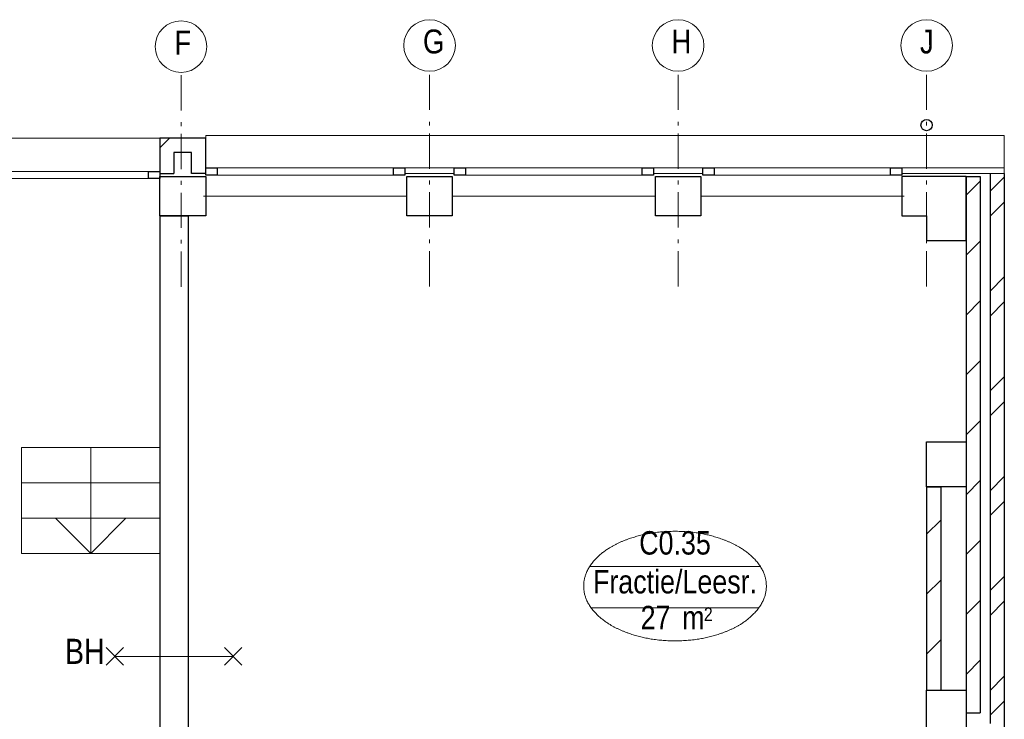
# Model space of a CAD drawing. Header units: millimetres. Extents: x 18442 to 242186, y -49554 to 63508.
# Tile 61 of 175: x 169703 to 176676, y 30325 to 35282. Entities that reach past the tile are written whole.
import ezdxf
from ezdxf.enums import TextEntityAlignment as Align

# ---------------------------------------------------------------- set-up
doc = ezdxf.new("R2010")
doc.units = ezdxf.units.MM
doc.header["$LTSCALE"] = 400
doc.header["$PDMODE"] = 1
doc.header["$PDSIZE"] = 15
doc.linetypes.add('STYLE_06', pattern=[1.041641, 0.625, -0.208282, 0.069427, -0.138931])
for name, color, linetype, lineweight in [('BA-Brandveiligheid', 7, 'Continuous', 15), ('Buitenkozijnen', 140, 'Continuous', 15), ('mat-baksteen', 5, 'Continuous', 25), ('mat-beton (ihwg)', 5, 'Continuous', 25), ('mat-kalkzandsteen', 5, 'Continuous', 25), ('None', 7, 'Continuous', 9), ('Ruimtenummers', 92, 'Continuous', 25), ('Tekst', 140, 'Continuous', 15)]:
    doc.layers.add(name, color=color, linetype=linetype, lineweight=lineweight)
doc.styles.add('Arial Narrow', font='ARIALN.TTF', dxfattribs={"height": 211.666667})

# ---------------------------------------------------------------- blocks, each defined once
blk = doc.blocks.new('Kolom hoek 330x330')
at = {"layer": 'mat-beton (ihwg)', "lineweight": 25, "flags": 128}
blk.add_lwpolyline([(-175, 0), (0, 0), (0, -175), (280, -175), (280, 280), (-175, 280)], close=True, dxfattribs=at)
blk = doc.blocks.new('*X1005')
at = {"layer": 'None', "lineweight": 9}
blk.add_line((-8665, 40656.1), (-8631.1, 40690), dxfattribs=at)
blk = doc.blocks.new('*X1006')
at = {"layer": 'None', "lineweight": 9}
blk.add_line((-8698.9, 40622.1), (-8665, 40656.1), dxfattribs=at)
blk = doc.blocks.new('*X1007')
at = {"layer": 'None', "lineweight": 9}
for p, q in [((-2988.9, 40286), (-2888.9, 40386)), ((-2988.9, 39861.7), (-2888.9, 39961.7)), ((-2988.9, 39437.5), (-2888.9, 39537.5)), ((-2988.9, 39013.2), (-2888.9, 39113.2)), ((-2988.9, 38588.9), (-2888.9, 38688.9)), ((-2988.9, 38164.7), (-2888.9, 38264.7)), ((-2988.9, 37740.4), (-2888.9, 37840.4)), ((-2988.9, 37316.1), (-2888.9, 37416.1)), ((-2988.9, 36891.9), (-2888.9, 36991.9))]:
    blk.add_line(p, q, dxfattribs=at)
blk = doc.blocks.new('*X1008')
at = {"layer": 'None', "lineweight": 9}
for p, q in [((-2818.9, 40314.6), (-2718.9, 40414.6)), ((-2818.9, 40138.2), (-2718.9, 40238.2)), ((-2818.9, 39607.5), (-2718.9, 39707.5)), ((-2818.9, 39431.1), (-2718.9, 39531.1)), ((-2818.9, 38900.4), (-2718.9, 39000.4)), ((-2818.9, 38724), (-2718.9, 38824)), ((-2818.9, 38193.3), (-2718.9, 38293.3)), ((-2818.9, 38016.9), (-2718.9, 38116.9)), ((-2818.9, 37486.1), (-2718.9, 37586.1)), ((-2818.9, 37309.8), (-2718.9, 37409.8)), ((-2818.9, 36779), (-2718.9, 36879)), ((-2818.9, 36602.7), (-2718.9, 36702.7))]:
    blk.add_line(p, q, dxfattribs=at)
blk = doc.blocks.new('Gevelpui best 1410 (2D)')
at = {"layer": 'Buitenkozijnen', "lineweight": 15}
for p, q in [((-260, 0), (-260, -1410)), ((-260, 0), (-210, 0)), ((-210, 0), (-210, -1410)), ((-260, -1410), (-210, -1410))]:
    blk.add_line(p, q, dxfattribs=at)
at = {"layer": 'Buitenkozijnen', "color": 92, "lineweight": 25}
for points in [[(-260, 0), (-210, 0), (-210, -80), (-260, -80)], [(-260, -1330), (-210, -1330), (-210, -1410), (-260, -1410)]]:
    blk.add_lwpolyline(points, close=True, dxfattribs=at)
at = {"layer": 'None', "color": 43, "linetype": 'Continuous', "lineweight": 9}
blk.add_line((-410, 15), (-410, -1425), dxfattribs=at)
blk = doc.blocks.new('*U1047')
at = {"layer": 'Buitenkozijnen', "lineweight": 15}
for p, q in [((0, 25), (1985, 25)), ((0, -25), (0, 25)), ((1985, -25), (1985, 25)), ((0, -25), (1985, -25))]:
    blk.add_line(p, q, dxfattribs=at)
blk = doc.blocks.new('Gevelpui best 1985')
at = {"layer": 'Buitenkozijnen', "color": 43, "lineweight": 9}
blk.add_line((0, 259.8), (1985, 259.8), dxfattribs=at)
at = {"layer": 'Buitenkozijnen', "color": 92, "lineweight": 25}
for points in [[(0, -25), (0, 25), (80, 25), (80, -25)], [(1905, -25), (1905, 25), (1985, 25), (1985, -25)]]:
    blk.add_lwpolyline(points, close=True, dxfattribs=at)
at = {"layer": 'Buitenkozijnen'}
blk.add_blockref('*U1047', (0, 0), dxfattribs=at)
blk = doc.blocks.new('HWA')
at = {"layer": 'None', "color": 92, "linetype": 'Continuous', "lineweight": 25}
blk.add_circle((0, -74), 40, dxfattribs=at)
blk = doc.blocks.new('0BH  X')
at = {"layer": 'BA-Brandveiligheid', "color": 7, "linetype": 'Continuous', "lineweight": 15}
for p, q in [((-480.2, 61.7), (-356.7, -61.7)), ((-480.2, -61.7), (-356.7, 61.7)), ((-418.5, 0), (418.5, 0)), ((480.2, 61.7), (356.7, -61.7)), ((480.2, -61.7), (356.7, 61.7))]:
    blk.add_line(p, q, dxfattribs=at)
at = {"layer": 'BA-Brandveiligheid', "color": 43, "insert": (-772.8, 124.2), "char_height": 177.8, "attachment_point": 1, "style": 'Arial Narrow'}
blk.add_mtext('BH', dxfattribs=at)
blk = doc.blocks.new('*X1201')
at = {"layer": 'None', "lineweight": 9}
for p, q in [((-3268.9, 37884.7), (-3168.9, 37984.7)), ((-3268.9, 37460.4), (-3168.9, 37560.4)), ((-3268.9, 37036.1), (-3168.9, 37136.1))]:
    blk.add_line(p, q, dxfattribs=at)
blk = doc.blocks.new('Kolom 280x320')
at = {"layer": 'mat-beton (ihwg)', "lineweight": 25}
blk.add_lwpolyline([(-300, 160), (-20, 160), (-20, -160), (-300, -160)], close=True, dxfattribs=at)
at = {"layer": 'None', "color": 92, "linetype": 'Continuous', "lineweight": 5}
blk.add_point((0, 0), dxfattribs=at)
blk = doc.blocks.new('Ruimtenummer UV 50')
at = {"layer": 'Ruimtenummers', "color": 8, "lineweight": 5}
for p, q in [((602.2, 156.5), (-602.3, 156.5)), ((594.7, -137.5), (-594.8, -137.5))]:
    blk.add_line(p, q, dxfattribs=at)
blk.add_open_spline([(-323.4, 353.8), (-173.3, 405.8), (173.3, 405.8), (323.4, 353.8), (473.5, 301.8), (560.1, 211.8), (646.8, 121.7), (646.8, 17.7), (646.8, -86.3), (560.1, -176.3), (473.5, -266.4), (323.4, -318.4), (173.3, -370.4), (-173.3, -370.4), (-323.4, -318.4), (-473.5, -266.4), (-560.2, -176.3), (-646.8, -86.3), (-646.8, 17.7), (-646.8, 121.7), (-560.2, 211.8), (-473.5, 301.8), (-323.4, 353.8)], degree=2, knots=[0, 0, 0, 0.09962, 0.19924, 0.19924, 0.283607, 0.283607, 0.349619, 0.349619, 0.415638, 0.415638, 0.5, 0.5, 0.59962, 0.69924, 0.69924, 0.783607, 0.783607, 0.849619, 0.849619, 0.915638, 0.915638, 1, 1, 1], dxfattribs=at)
at = {"layer": 'Ruimtenummers', "attachment_point": 2, "style": 'Arial Narrow'}
for s, insert, char_height in [(' 2', (220.1, -132.8), 96.8), (' m', (103.6, -122.2), 165.95)]:
    blk.add_mtext(s, dxfattribs=dict(at, insert=insert, char_height=char_height))
at = {"layer": 'Ruimtenummers', "style": 'Arial Narrow'}
for tag, p in [('Nummer', (0, 406.9)), ('Naam', (0, 131.7)), ('Oppervlak', (-137.9, -122.2))]:
    blk.add_attdef(tag, text='', height=165.9, dxfattribs=at).set_placement(p, align=Align.TOP_CENTER)

msp = doc.modelspace()

# ---------------------------------------------------------------- linework, layer by layer
at = {"layer": 'Buitenkozijnen', "color": 43, "lineweight": 9, "flags": 128}
msp.add_lwpolyline([(171020.7849, 34441.61885), (171020.7849, 34461.61885), (176675.7849, 34461.61885), (176675.7849, 34231.65948)], dxfattribs=at)
at = {"layer": 'Buitenkozijnen', "lineweight": 15}
for points in [[(172430.7849, 34191.61885), (172430.7849, 34231.65948), (172780.7849, 34231.65948), (172780.7849, 34191.61885)], [(174190.7849, 34191.61885), (174190.7849, 34231.65948), (174540.7849, 34231.65948), (174540.7849, 34191.61885)], [(175950.7849, 34191.61885), (175950.7849, 34231.65948), (176675.7849, 34231.65948), (176675.7849, 34191.61885)]]:
    msp.add_lwpolyline(points, close=True, dxfattribs=at)
at = {"layer": 'mat-baksteen', "lineweight": 25}
for p, q in [((171020.7849, 34441.61885), (170695.7849, 34441.61885)), ((170695.7849, 34441.61885), (170695.7849, 34191.61885)), ((171020.7849, 34191.61885), (171020.7849, 34441.61885)), ((170920.7849, 34341.61885), (170795.7849, 34341.61885)), ((170795.7849, 34341.61885), (170795.7849, 34191.61885)), ((170920.7849, 34191.61885), (170920.7849, 34341.61885)), ((170695.7849, 34191.61885), (170795.7849, 34191.61885)), ((171020.7849, 34191.61885), (170920.7849, 34191.61885)), ((176575.7849, 34191.61885), (176575.7849, 30296.61885)), ((176675.7849, 34191.61885), (176675.7849, 30196.61885))]:
    msp.add_line(p, q, dxfattribs=at)
at = {"layer": 'mat-beton (ihwg)', "lineweight": 25}
for p, q in [((170695.7849, 33891.61885), (170695.7849, 28451.61885)), ((170695.7849, 33891.61885), (170895.7849, 33891.61885)), ((170895.7849, 33891.61885), (170895.7849, 28451.61885))]:
    msp.add_line(p, q, dxfattribs=at)
at = {"layer": 'mat-beton (ihwg)', "color": 92, "lineweight": 25}
msp.add_lwpolyline([(170695.7849, 33891.61885), (170695.7849, 34171.61885), (171020.7849, 34171.61885), (171020.7849, 33891.61885)], close=True, dxfattribs=at)
at = {"layer": 'mat-kalkzandsteen', "lineweight": 25}
for p, q in [((176405.7849, 34171.61885), (176405.7849, 30371.61885)), ((176405.7849, 34171.61885), (176505.7849, 34171.61885)), ((176505.7849, 34171.61885), (176505.7849, 30371.61885)), ((176125.7849, 31971.61885), (176125.7849, 30531.61885)), ((176125.7849, 31971.61885), (176225.7849, 31971.61885)), ((176225.7849, 31971.61885), (176225.7849, 30531.61885)), ((176125.7849, 30531.61885), (176225.7849, 30531.61885)), ((176405.7849, 30371.61885), (176505.7849, 30371.61885))]:
    msp.add_line(p, q, dxfattribs=at)
at = {"layer": 'None', "color": 7, "linetype": 'STYLE_06', "lineweight": 9}
for p, q in [((170845.7849, 34889.64231), (170845.7849, 33389.64231)), ((172605.69501, 34892.36156), (172605.69501, 33392.36156)), ((174365.69501, 34892.36156), (174365.69501, 33392.36156)), ((176125.69501, 34892.36156), (176125.69501, 33392.36156))]:
    msp.add_line(p, q, dxfattribs=at)
at = {"layer": 'None', "color": 43, "linetype": 'Continuous', "lineweight": 9}
for q in [(170205.7849, 32250.48735), (169955.7849, 31750.48735), (170455.7849, 31750.48735)]:
    msp.add_line((170205.7849, 31500.48735), q, dxfattribs=at)
for points in [[(169715.7849, 32250.48735), (170695.7849, 32250.48735), (170695.7849, 32000.48735), (169715.7849, 32000.48735)], [(169715.7849, 32000.48735), (170695.7849, 32000.48735), (170695.7849, 31750.48735), (169715.7849, 31750.48735)], [(169715.7849, 31750.48735), (170695.7849, 31750.48735), (170695.7849, 31500.48735), (169715.7849, 31500.48735)]]:
    msp.add_lwpolyline(points, close=True, dxfattribs=at)
for centre in [(172605.69501, 35099.36716), (174365.69501, 35099.36716), (176125.69501, 35099.36716), (170845.7849, 35091.20939)]:
    msp.add_circle(centre, 182.60642, dxfattribs=at)

# ---------------------------------------------------------------- block references
at = {"layer": 'Buitenkozijnen', "color": 7}
msp.add_blockref('Gevelpui best 1985', (168710.7849, 34181.84718), dxfattribs=at)
at = {"layer": 'Buitenkozijnen', "color": 7, "rotation": 90}
for p in [(171020.7849, 34441.61885), (172780.7849, 34441.61885), (174540.7849, 34441.61885)]:
    msp.add_blockref('Gevelpui best 1410 (2D)', p, dxfattribs=at)
at = {"layer": 'mat-baksteen'}
for name in ['*X1006', '*X1005', '*X1008']:
    msp.add_blockref(name, (179394.72553, -6248.38115), dxfattribs=at)
at = {"layer": 'mat-beton (ihwg)', "color": 8, "rotation": 90}
for p in [(172605.7849, 34191.61885), (174365.7849, 34191.61885)]:
    msp.add_blockref('Kolom 280x320', p, dxfattribs=at)
at = {"layer": 'mat-beton (ihwg)', "color": 7}
msp.add_blockref('Kolom hoek 330x330', (176125.7849, 33891.61885), dxfattribs=at)
at = {"layer": 'mat-beton (ihwg)', "color": 8}
for p in [(176425.7849, 32131.61885), (176425.7849, 30371.61885)]:
    msp.add_blockref('Kolom 280x320', p, dxfattribs=at)
at = {"layer": 'mat-kalkzandsteen'}
for name in ['*X1007', '*X1201']:
    msp.add_blockref(name, (179394.72553, -6248.38115), dxfattribs=at)
at = {"layer": 'None', "color": 7, "rotation": 180}
msp.add_blockref('HWA', (176125.7849, 34461.61885), dxfattribs=at)
at = {"layer": 'None', "color": 8}
for p in [(176425.7849, 32131.61885), (176425.7849, 30371.61885)]:
    msp.add_blockref('Kolom 280x320', p, dxfattribs=at)
at = {"layer": 'Ruimtenummers'}
msp.add_blockref('Ruimtenummer UV 50', (174343.87185, 31251.61885), dxfattribs=at).add_auto_attribs({'Nummer': 'C0.35', 'Naam': 'Fractie/Leesr.', 'Oppervlak': '27'})
at = {"layer": 'Tekst', "color": 7}
msp.add_blockref('0BH  X', (170795.7849, 30771.61885), dxfattribs=at)

# ---------------------------------------------------------------- texts
at = {"layer": 'None', "color": 8, "char_height": 169.33333, "width": 190.2106013, "attachment_point": 1, "rotation": 0.217245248, "style": 'Arial Narrow'}
for s, insert in [('G', (172558.69157, 35211.94733)), ('H', (174318.69157, 35211.94733)), ('J', (176078.69157, 35211.94733))]:
    msp.add_mtext(s, dxfattribs=dict(at, insert=insert))
at = {"layer": 'None', "color": 8, "insert": (170799.20866, 35203.96698), "char_height": 169.33333, "attachment_point": 1, "style": 'Arial Narrow'}
msp.add_mtext('F', dxfattribs=at)

doc.saveas('drawing.dxf')
